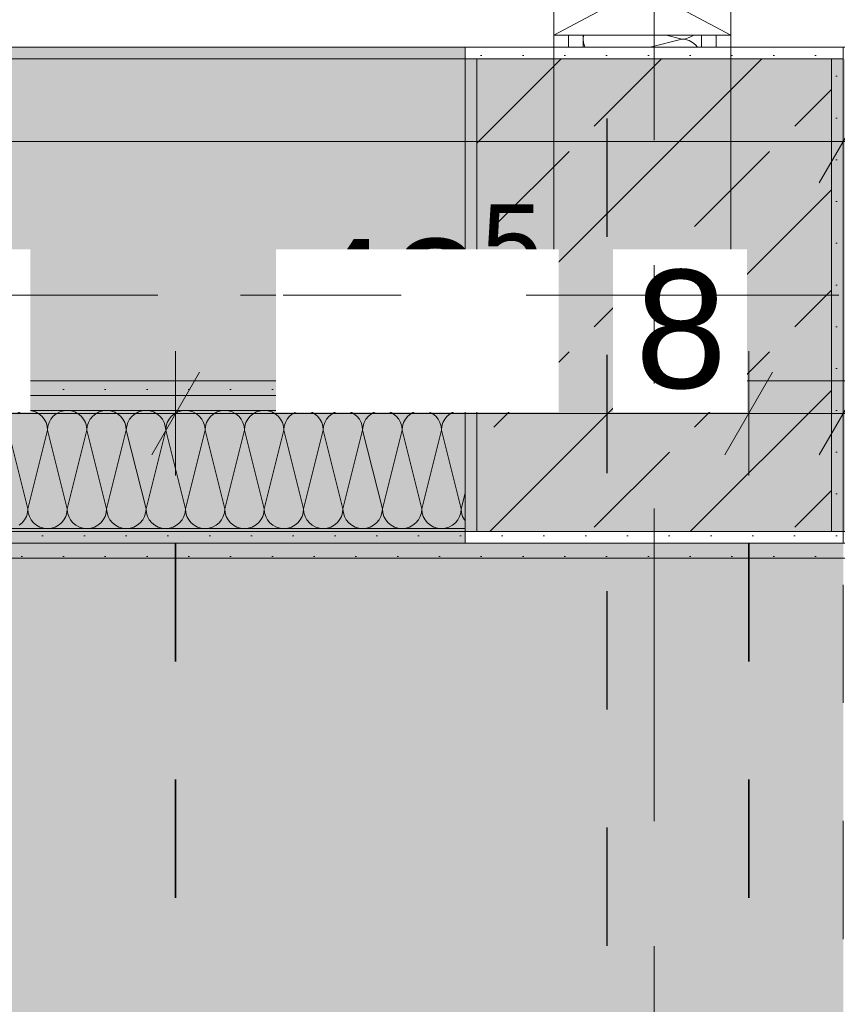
# Model space of a CAD drawing. Header units: metres. Extents: x -3.6 to 85.2, y -11 to 16.8.
# Tile 76 of 256: x 7.2 to 7.9, y 7.7 to 8.5. Entities that reach past the tile are written whole.
import ezdxf

# ---------------------------------------------------------------- set-up
doc = ezdxf.new("R2010")
doc.units = ezdxf.units.M
doc.header["$MEASUREMENT"] = 0
for name, pattern in [('Achse', [0.2, 0.1, -0.05, 0, -0.05]), ('Punktlinie eng', [0.0375, 0.0125, -0.025]), ('Punktlinie weit', [0.06, 0.01, -0.05]), ('Strichlinie doppelt', [0.546806, 0.264583, -0.105833, 0.070556, -0.105833]), ('Wipeout_Contour', [1, 0, -1])]:
    doc.linetypes.add(name, pattern=pattern)
for name, color, linetype in [('154 - Bemaßung_ Beschriftung.Ausbau - Deckenspiegel', 7, 'Continuous'), ('208 - Marker.Detail', 7, 'Continuous'), ('451 - Universal.Achsen Raster', 7, 'Continuous'), ('607 - Struktur.Stütze', 7, 'Continuous'), ('608 - Struktur.Träger', 7, 'Continuous'), ('Neubau_606 - Struktur.Wand Innen Ausbau', 7, 'Continuous'), ('Neubau_651 - Abdeckung.Decke abgehängt_ bekleidet', 7, 'Continuous'), ('Neubau_653 - Abdeckung.TB Verkofferung', 7, 'Continuous')]:
    doc.layers.add(name, color=color, linetype=linetype)
doc.styles.add('ERSTELLTER_STIL_2', font='txt')
doc.dimstyles.new('ERSTELLTER_STIL__1', dxfattribs={"dimtxt": 0.1, "dimasz": 0.0532, "dimexe": 0.18, "dimexo": 0.0625, "dimgap": 0, "dimtad": 1, "dimtih": 1, "dimtoh": 1, "dimzin": 0, "dimdsep": 46, "dimtxsty": 'ERSTELLTER_STIL_2', "dimblk": 'ARROWHEAD_2', "dimblk1": 'ARROWHEAD_2', "dimblk2": 'ARROWHEAD_2', "dimcen": 0.09, "dimse1": 1, "dimse2": 1, "dimclrd": 7, "dimclre": 7, "dimclrt": 7, "dimazin": 0, "dimtfac": 1, "dimtdec": 4, "dimtmove": 0, "dimatfit": 3, "dimfxl": 1, "dimtolj": 1, "dimtzin": 0, "dimarcsym": 0})
pattern_1 = [(45, (0, 0), (-0.08485281, 0.08485281), []), (45, (-0.04243, 0.04243), (-0.08485281, 0.08485281), [0.09, -0.03])]
pattern_2 = [(45, (0, 0), (-0.01767767, 0.01767767), [0, -0.025])]

# ---------------------------------------------------------------- blocks, each defined once
blk = doc.blocks.new('*X26')
at = {"layer": 'Neubau_606 - Struktur.Wand Innen Ausbau', "color": 7, "linetype": 'Continuous', "lineweight": 5}
for p, q in [((7.67031, 8.51992), (7.66999, 8.51667)), ((7.66999, 8.51667), (7.67031, 8.51342)), ((7.67033, 8.51998), (7.67031, 8.51992)), ((7.72658, 8.50998), (7.75332, 8.51667)), ((7.74006, 8.51998), (7.75332, 8.51667)), ((7.75332, 8.51667), (7.75657, 8.51699)), ((7.75657, 8.51635), (7.75332, 8.51667)), ((7.75657, 8.51699), (7.7597, 8.51794)), ((7.7597, 8.5154), (7.75657, 8.51635)), ((7.7597, 8.51794), (7.76258, 8.51948)), ((7.76258, 8.51948), (7.7632, 8.51998)), ((7.67031, 8.51342), (7.67126, 8.51029)), ((7.67126, 8.51029), (7.67142, 8.50998)), ((7.76258, 8.51386), (7.7597, 8.5154)), ((7.76511, 8.51179), (7.76258, 8.51386)), ((7.76659, 8.50998), (7.76511, 8.51179))]:
    blk.add_line(p, q, dxfattribs=at)
blk = doc.blocks.new('*X35')
at = {"layer": 'Neubau_606 - Struktur.Wand Innen Ausbau', "color": 7, "linetype": 'Continuous', "lineweight": 5}
for p, q in [((7.19362, 8.20121), (7.19074, 8.19967)), ((7.19675, 8.20216), (7.19362, 8.20121)), ((7.2, 8.20248), (7.19675, 8.20216)), ((7.20325, 8.20216), (7.2, 8.20248)), ((7.20638, 8.20121), (7.20325, 8.20216)), ((7.20926, 8.19967), (7.20638, 8.20121)), ((7.21179, 8.1976), (7.20926, 8.19967)), ((7.22407, 8.19967), (7.22155, 8.1976)), ((7.22696, 8.20121), (7.22407, 8.19967)), ((7.23008, 8.20216), (7.22696, 8.20121)), ((7.23333, 8.20248), (7.23008, 8.20216)), ((7.23658, 8.20216), (7.23333, 8.20248)), ((7.23971, 8.20121), (7.23658, 8.20216)), ((7.24259, 8.19967), (7.23971, 8.20121)), ((7.24512, 8.1976), (7.24259, 8.19967)), ((7.25741, 8.19967), (7.25488, 8.1976)), ((7.26029, 8.20121), (7.25741, 8.19967)), ((7.26342, 8.20216), (7.26029, 8.20121)), ((7.26667, 8.20248), (7.26342, 8.20216)), ((7.26992, 8.20216), (7.26667, 8.20248)), ((7.27304, 8.20121), (7.26992, 8.20216)), ((7.27593, 8.19967), (7.27304, 8.20121)), ((7.27845, 8.1976), (7.27593, 8.19967)), ((7.29074, 8.19967), (7.28821, 8.1976)), ((7.29362, 8.20121), (7.29074, 8.19967)), ((7.29675, 8.20216), (7.29362, 8.20121)), ((7.3, 8.20248), (7.29675, 8.20216)), ((7.30325, 8.20216), (7.3, 8.20248)), ((7.30638, 8.20121), (7.30325, 8.20216)), ((7.30926, 8.19967), (7.30638, 8.20121)), ((7.31179, 8.1976), (7.30926, 8.19967)), ((7.32407, 8.19967), (7.32155, 8.1976)), ((7.32696, 8.20121), (7.32407, 8.19967)), ((7.33008, 8.20216), (7.32696, 8.20121)), ((7.33333, 8.20248), (7.33008, 8.20216)), ((7.33658, 8.20216), (7.33333, 8.20248)), ((7.33971, 8.20121), (7.33658, 8.20216)), ((7.34259, 8.19967), (7.33971, 8.20121)), ((7.34512, 8.1976), (7.34259, 8.19967)), ((7.35741, 8.19967), (7.35488, 8.1976)), ((7.36029, 8.20121), (7.35741, 8.19967)), ((7.36342, 8.20216), (7.36029, 8.20121)), ((7.36667, 8.20248), (7.36342, 8.20216)), ((7.36992, 8.20216), (7.36667, 8.20248)), ((7.37304, 8.20121), (7.36992, 8.20216)), ((7.37593, 8.19967), (7.37304, 8.20121)), ((7.37845, 8.1976), (7.37593, 8.19967)), ((7.39074, 8.19967), (7.38821, 8.1976)), ((7.39362, 8.20121), (7.39074, 8.19967)), ((7.39675, 8.20216), (7.39362, 8.20121)), ((7.4, 8.20248), (7.39675, 8.20216)), ((7.40325, 8.20216), (7.4, 8.20248)), ((7.40638, 8.20121), (7.40325, 8.20216)), ((7.40926, 8.19967), (7.40638, 8.20121)), ((7.41179, 8.1976), (7.40926, 8.19967)), ((7.42407, 8.19967), (7.42155, 8.1976)), ((7.42696, 8.20121), (7.42407, 8.19967)), ((7.43008, 8.20216), (7.42696, 8.20121)), ((7.43333, 8.20248), (7.43008, 8.20216)), ((7.43658, 8.20216), (7.43333, 8.20248)), ((7.43971, 8.20121), (7.43658, 8.20216)), ((7.44259, 8.19967), (7.43971, 8.20121)), ((7.44512, 8.1976), (7.44259, 8.19967)), ((7.45741, 8.19967), (7.45488, 8.1976)), ((7.46029, 8.20121), (7.45741, 8.19967)), ((7.46342, 8.20216), (7.46029, 8.20121)), ((7.46667, 8.20248), (7.46342, 8.20216)), ((7.46992, 8.20216), (7.46667, 8.20248)), ((7.47304, 8.20121), (7.46992, 8.20216)), ((7.47593, 8.19967), (7.47304, 8.20121)), ((7.47845, 8.1976), (7.47593, 8.19967)), ((7.49074, 8.19967), (7.48821, 8.1976)), ((7.49362, 8.20121), (7.49074, 8.19967)), ((7.49675, 8.20216), (7.49362, 8.20121)), ((7.5, 8.20248), (7.49675, 8.20216)), ((7.50325, 8.20216), (7.5, 8.20248)), ((7.50638, 8.20121), (7.50325, 8.20216)), ((7.50926, 8.19967), (7.50638, 8.20121)), ((7.51179, 8.1976), (7.50926, 8.19967)), ((7.52407, 8.19967), (7.52155, 8.1976)), ((7.52696, 8.20121), (7.52407, 8.19967)), ((7.53008, 8.20216), (7.52696, 8.20121)), ((7.53333, 8.20248), (7.53008, 8.20216)), ((7.53658, 8.20216), (7.53333, 8.20248)), ((7.53971, 8.20121), (7.53658, 8.20216)), ((7.54259, 8.19967), (7.53971, 8.20121)), ((7.54512, 8.1976), (7.54259, 8.19967)), ((7.55741, 8.19967), (7.55488, 8.1976)), ((7.56029, 8.20121), (7.55741, 8.19967)), ((7.56342, 8.20216), (7.56029, 8.20121)), ((7.56667, 8.20248), (7.56342, 8.20216)), ((7.56992, 8.20216), (7.56667, 8.20248)), ((7.56999, 8.20214), (7.56992, 8.20216)), ((7.21386, 8.19508), (7.21179, 8.1976)), ((7.2154, 8.19219), (7.21386, 8.19508)), ((7.21635, 8.18907), (7.2154, 8.19219)), ((7.21794, 8.19219), (7.21699, 8.18907)), ((7.21948, 8.19508), (7.21794, 8.19219)), ((7.22155, 8.1976), (7.21948, 8.19508)), ((7.24719, 8.19508), (7.24512, 8.1976)), ((7.24873, 8.19219), (7.24719, 8.19508)), ((7.24968, 8.18907), (7.24873, 8.19219)), ((7.25127, 8.19219), (7.25032, 8.18907)), ((7.25281, 8.19508), (7.25127, 8.19219)), ((7.25488, 8.1976), (7.25281, 8.19508)), ((7.28052, 8.19508), (7.27845, 8.1976)), ((7.28206, 8.19219), (7.28052, 8.19508)), ((7.28301, 8.18907), (7.28206, 8.19219)), ((7.2846, 8.19219), (7.28365, 8.18907)), ((7.28614, 8.19508), (7.2846, 8.19219)), ((7.28821, 8.1976), (7.28614, 8.19508)), ((7.31386, 8.19508), (7.31179, 8.1976)), ((7.3154, 8.19219), (7.31386, 8.19508)), ((7.31635, 8.18907), (7.3154, 8.19219)), ((7.31794, 8.19219), (7.31699, 8.18907)), ((7.31948, 8.19508), (7.31794, 8.19219)), ((7.32155, 8.1976), (7.31948, 8.19508)), ((7.34719, 8.19508), (7.34512, 8.1976)), ((7.34873, 8.19219), (7.34719, 8.19508)), ((7.34968, 8.18907), (7.34873, 8.19219)), ((7.35127, 8.19219), (7.35032, 8.18907)), ((7.35281, 8.19508), (7.35127, 8.19219)), ((7.35488, 8.1976), (7.35281, 8.19508)), ((7.38052, 8.19508), (7.37845, 8.1976)), ((7.38206, 8.19219), (7.38052, 8.19508)), ((7.38301, 8.18907), (7.38206, 8.19219)), ((7.3846, 8.19219), (7.38365, 8.18907)), ((7.38614, 8.19508), (7.3846, 8.19219)), ((7.38821, 8.1976), (7.38614, 8.19508)), ((7.41386, 8.19508), (7.41179, 8.1976)), ((7.4154, 8.19219), (7.41386, 8.19508)), ((7.41635, 8.18907), (7.4154, 8.19219)), ((7.41794, 8.19219), (7.41699, 8.18907)), ((7.41948, 8.19508), (7.41794, 8.19219)), ((7.42155, 8.1976), (7.41948, 8.19508)), ((7.44719, 8.19508), (7.44512, 8.1976)), ((7.44873, 8.19219), (7.44719, 8.19508)), ((7.44968, 8.18907), (7.44873, 8.19219)), ((7.45127, 8.19219), (7.45032, 8.18907)), ((7.45281, 8.19508), (7.45127, 8.19219)), ((7.45488, 8.1976), (7.45281, 8.19508)), ((7.48052, 8.19508), (7.47845, 8.1976)), ((7.48206, 8.19219), (7.48052, 8.19508)), ((7.48301, 8.18907), (7.48206, 8.19219)), ((7.4846, 8.19219), (7.48365, 8.18907)), ((7.48614, 8.19508), (7.4846, 8.19219)), ((7.48821, 8.1976), (7.48614, 8.19508)), ((7.51386, 8.19508), (7.51179, 8.1976)), ((7.5154, 8.19219), (7.51386, 8.19508)), ((7.51635, 8.18907), (7.5154, 8.19219)), ((7.51794, 8.19219), (7.51699, 8.18907)), ((7.51948, 8.19508), (7.51794, 8.19219)), ((7.52155, 8.1976), (7.51948, 8.19508)), ((7.54719, 8.19508), (7.54512, 8.1976)), ((7.54873, 8.19219), (7.54719, 8.19508)), ((7.54968, 8.18907), (7.54873, 8.19219)), ((7.55127, 8.19219), (7.55032, 8.18907)), ((7.55281, 8.19508), (7.55127, 8.19219)), ((7.55488, 8.1976), (7.55281, 8.19508)), ((7.2, 8.11915), (7.18333, 8.18582)), ((7.2, 8.11915), (7.21667, 8.18582)), ((7.21667, 8.18582), (7.21635, 8.18907)), ((7.21699, 8.18907), (7.21667, 8.18582)), ((7.23333, 8.11915), (7.21667, 8.18582)), ((7.23333, 8.11915), (7.25, 8.18582)), ((7.25, 8.18582), (7.24968, 8.18907)), ((7.25032, 8.18907), (7.25, 8.18582)), ((7.26667, 8.11915), (7.25, 8.18582)), ((7.26667, 8.11915), (7.28333, 8.18582)), ((7.28333, 8.18582), (7.28301, 8.18907)), ((7.28365, 8.18907), (7.28333, 8.18582)), ((7.3, 8.11915), (7.28333, 8.18582)), ((7.3, 8.11915), (7.31667, 8.18582)), ((7.31667, 8.18582), (7.31635, 8.18907)), ((7.31699, 8.18907), (7.31667, 8.18582)), ((7.33333, 8.11915), (7.31667, 8.18582)), ((7.33333, 8.11915), (7.35, 8.18582)), ((7.35, 8.18582), (7.34968, 8.18907)), ((7.35032, 8.18907), (7.35, 8.18582)), ((7.36667, 8.11915), (7.35, 8.18582)), ((7.36667, 8.11915), (7.38333, 8.18582)), ((7.38333, 8.18582), (7.38301, 8.18907)), ((7.38365, 8.18907), (7.38333, 8.18582)), ((7.4, 8.11915), (7.38333, 8.18582)), ((7.4, 8.11915), (7.41667, 8.18582)), ((7.41667, 8.18582), (7.41635, 8.18907)), ((7.41699, 8.18907), (7.41667, 8.18582)), ((7.43333, 8.11915), (7.41667, 8.18582)), ((7.43333, 8.11915), (7.45, 8.18582)), ((7.45, 8.18582), (7.44968, 8.18907)), ((7.45032, 8.18907), (7.45, 8.18582)), ((7.46667, 8.11915), (7.45, 8.18582)), ((7.46667, 8.11915), (7.48333, 8.18582)), ((7.48333, 8.18582), (7.48301, 8.18907)), ((7.48365, 8.18907), (7.48333, 8.18582)), ((7.5, 8.11915), (7.48333, 8.18582)), ((7.5, 8.11915), (7.51667, 8.18582)), ((7.51667, 8.18582), (7.51635, 8.18907)), ((7.51699, 8.18907), (7.51667, 8.18582)), ((7.53333, 8.11915), (7.51667, 8.18582)), ((7.53333, 8.11915), (7.55, 8.18582)), ((7.55, 8.18582), (7.54968, 8.18907)), ((7.55032, 8.18907), (7.55, 8.18582)), ((7.56667, 8.11915), (7.55, 8.18582)), ((7.56667, 8.11915), (7.56999, 8.13244)), ((7.19968, 8.1159), (7.2, 8.11915)), ((7.2, 8.11915), (7.20032, 8.1159)), ((7.23301, 8.1159), (7.23333, 8.11915)), ((7.23333, 8.11915), (7.23365, 8.1159)), ((7.26635, 8.1159), (7.26667, 8.11915)), ((7.26667, 8.11915), (7.26699, 8.1159)), ((7.29968, 8.1159), (7.3, 8.11915)), ((7.3, 8.11915), (7.30032, 8.1159)), ((7.33301, 8.1159), (7.33333, 8.11915)), ((7.33333, 8.11915), (7.33365, 8.1159)), ((7.36635, 8.1159), (7.36667, 8.11915)), ((7.36667, 8.11915), (7.36699, 8.1159)), ((7.39968, 8.1159), (7.4, 8.11915)), ((7.4, 8.11915), (7.40032, 8.1159)), ((7.43301, 8.1159), (7.43333, 8.11915)), ((7.43333, 8.11915), (7.43365, 8.1159)), ((7.46635, 8.1159), (7.46667, 8.11915)), ((7.46667, 8.11915), (7.46699, 8.1159)), ((7.49968, 8.1159), (7.5, 8.11915)), ((7.5, 8.11915), (7.50032, 8.1159)), ((7.53301, 8.1159), (7.53333, 8.11915)), ((7.53333, 8.11915), (7.53365, 8.1159)), ((7.56635, 8.1159), (7.56667, 8.11915)), ((7.56667, 8.11915), (7.56699, 8.1159)), ((7.19512, 8.10736), (7.19719, 8.10989)), ((7.19719, 8.10989), (7.19873, 8.11277)), ((7.19873, 8.11277), (7.19968, 8.1159)), ((7.20032, 8.1159), (7.20127, 8.11277)), ((7.20127, 8.11277), (7.20281, 8.10989)), ((7.20281, 8.10989), (7.20488, 8.10736)), ((7.22845, 8.10736), (7.23052, 8.10989)), ((7.23052, 8.10989), (7.23206, 8.11277)), ((7.23206, 8.11277), (7.23301, 8.1159)), ((7.23365, 8.1159), (7.2346, 8.11277)), ((7.2346, 8.11277), (7.23614, 8.10989)), ((7.23614, 8.10989), (7.23821, 8.10736)), ((7.26179, 8.10736), (7.26386, 8.10989)), ((7.26386, 8.10989), (7.2654, 8.11277)), ((7.2654, 8.11277), (7.26635, 8.1159)), ((7.26699, 8.1159), (7.26794, 8.11277)), ((7.26794, 8.11277), (7.26948, 8.10989)), ((7.26948, 8.10989), (7.27155, 8.10736)), ((7.29512, 8.10736), (7.29719, 8.10989)), ((7.29719, 8.10989), (7.29873, 8.11277)), ((7.29873, 8.11277), (7.29968, 8.1159)), ((7.30032, 8.1159), (7.30127, 8.11277)), ((7.30127, 8.11277), (7.30281, 8.10989)), ((7.30281, 8.10989), (7.30488, 8.10736)), ((7.32845, 8.10736), (7.33052, 8.10989)), ((7.33052, 8.10989), (7.33206, 8.11277)), ((7.33206, 8.11277), (7.33301, 8.1159)), ((7.33365, 8.1159), (7.3346, 8.11277)), ((7.3346, 8.11277), (7.33614, 8.10989)), ((7.33614, 8.10989), (7.33821, 8.10736)), ((7.36179, 8.10736), (7.36386, 8.10989)), ((7.36386, 8.10989), (7.3654, 8.11277)), ((7.3654, 8.11277), (7.36635, 8.1159)), ((7.36699, 8.1159), (7.36794, 8.11277)), ((7.36794, 8.11277), (7.36948, 8.10989)), ((7.36948, 8.10989), (7.37155, 8.10736)), ((7.39512, 8.10736), (7.39719, 8.10989)), ((7.39719, 8.10989), (7.39873, 8.11277)), ((7.39873, 8.11277), (7.39968, 8.1159)), ((7.40032, 8.1159), (7.40127, 8.11277)), ((7.40127, 8.11277), (7.40281, 8.10989)), ((7.40281, 8.10989), (7.40488, 8.10736)), ((7.42845, 8.10736), (7.43052, 8.10989)), ((7.43052, 8.10989), (7.43206, 8.11277)), ((7.43206, 8.11277), (7.43301, 8.1159)), ((7.43365, 8.1159), (7.4346, 8.11277)), ((7.4346, 8.11277), (7.43614, 8.10989)), ((7.43614, 8.10989), (7.43821, 8.10736)), ((7.46179, 8.10736), (7.46386, 8.10989)), ((7.46386, 8.10989), (7.4654, 8.11277)), ((7.4654, 8.11277), (7.46635, 8.1159)), ((7.46699, 8.1159), (7.46794, 8.11277)), ((7.46794, 8.11277), (7.46948, 8.10989)), ((7.46948, 8.10989), (7.47155, 8.10736)), ((7.49512, 8.10736), (7.49719, 8.10989)), ((7.49719, 8.10989), (7.49873, 8.11277)), ((7.49873, 8.11277), (7.49968, 8.1159)), ((7.50032, 8.1159), (7.50127, 8.11277)), ((7.50127, 8.11277), (7.50281, 8.10989)), ((7.50281, 8.10989), (7.50488, 8.10736)), ((7.52845, 8.10736), (7.53052, 8.10989)), ((7.53052, 8.10989), (7.53206, 8.11277)), ((7.53206, 8.11277), (7.53301, 8.1159)), ((7.53365, 8.1159), (7.5346, 8.11277)), ((7.5346, 8.11277), (7.53614, 8.10989)), ((7.53614, 8.10989), (7.53821, 8.10736)), ((7.56179, 8.10736), (7.56386, 8.10989)), ((7.56386, 8.10989), (7.5654, 8.11277)), ((7.5654, 8.11277), (7.56635, 8.1159)), ((7.56699, 8.1159), (7.56794, 8.11277)), ((7.56794, 8.11277), (7.56948, 8.10989)), ((7.56948, 8.10989), (7.56999, 8.10926)), ((7.19259, 8.10529), (7.19512, 8.10736)), ((7.20488, 8.10736), (7.20741, 8.10529)), ((7.20741, 8.10529), (7.21029, 8.10375)), ((7.21029, 8.10375), (7.21342, 8.1028)), ((7.21342, 8.1028), (7.21667, 8.10248)), ((7.21667, 8.10248), (7.21992, 8.1028)), ((7.21992, 8.1028), (7.22304, 8.10375)), ((7.22304, 8.10375), (7.22593, 8.10529)), ((7.22593, 8.10529), (7.22845, 8.10736)), ((7.23821, 8.10736), (7.24074, 8.10529)), ((7.24074, 8.10529), (7.24362, 8.10375)), ((7.24362, 8.10375), (7.24675, 8.1028)), ((7.24675, 8.1028), (7.25, 8.10248)), ((7.25, 8.10248), (7.25325, 8.1028)), ((7.25325, 8.1028), (7.25638, 8.10375)), ((7.25638, 8.10375), (7.25926, 8.10529)), ((7.25926, 8.10529), (7.26179, 8.10736)), ((7.27155, 8.10736), (7.27407, 8.10529)), ((7.27407, 8.10529), (7.27696, 8.10375)), ((7.27696, 8.10375), (7.28008, 8.1028)), ((7.28008, 8.1028), (7.28333, 8.10248)), ((7.28333, 8.10248), (7.28658, 8.1028)), ((7.28658, 8.1028), (7.28971, 8.10375)), ((7.28971, 8.10375), (7.29259, 8.10529)), ((7.29259, 8.10529), (7.29512, 8.10736)), ((7.30488, 8.10736), (7.30741, 8.10529)), ((7.30741, 8.10529), (7.31029, 8.10375)), ((7.31029, 8.10375), (7.31342, 8.1028)), ((7.31342, 8.1028), (7.31667, 8.10248)), ((7.31667, 8.10248), (7.31992, 8.1028)), ((7.31992, 8.1028), (7.32304, 8.10375)), ((7.32304, 8.10375), (7.32593, 8.10529)), ((7.32593, 8.10529), (7.32845, 8.10736)), ((7.33821, 8.10736), (7.34074, 8.10529)), ((7.34074, 8.10529), (7.34362, 8.10375)), ((7.34362, 8.10375), (7.34675, 8.1028)), ((7.34675, 8.1028), (7.35, 8.10248)), ((7.35, 8.10248), (7.35325, 8.1028)), ((7.35325, 8.1028), (7.35638, 8.10375)), ((7.35638, 8.10375), (7.35926, 8.10529)), ((7.35926, 8.10529), (7.36179, 8.10736)), ((7.37155, 8.10736), (7.37407, 8.10529)), ((7.37407, 8.10529), (7.37696, 8.10375)), ((7.37696, 8.10375), (7.38008, 8.1028)), ((7.38008, 8.1028), (7.38333, 8.10248)), ((7.38333, 8.10248), (7.38658, 8.1028)), ((7.38658, 8.1028), (7.38971, 8.10375)), ((7.38971, 8.10375), (7.39259, 8.10529)), ((7.39259, 8.10529), (7.39512, 8.10736)), ((7.40488, 8.10736), (7.40741, 8.10529)), ((7.40741, 8.10529), (7.41029, 8.10375)), ((7.41029, 8.10375), (7.41342, 8.1028)), ((7.41342, 8.1028), (7.41667, 8.10248)), ((7.41667, 8.10248), (7.41992, 8.1028)), ((7.41992, 8.1028), (7.42304, 8.10375)), ((7.42304, 8.10375), (7.42593, 8.10529)), ((7.42593, 8.10529), (7.42845, 8.10736)), ((7.43821, 8.10736), (7.44074, 8.10529)), ((7.44074, 8.10529), (7.44362, 8.10375)), ((7.44362, 8.10375), (7.44675, 8.1028)), ((7.44675, 8.1028), (7.45, 8.10248)), ((7.45, 8.10248), (7.45325, 8.1028)), ((7.45325, 8.1028), (7.45638, 8.10375)), ((7.45638, 8.10375), (7.45926, 8.10529)), ((7.45926, 8.10529), (7.46179, 8.10736)), ((7.47155, 8.10736), (7.47407, 8.10529)), ((7.47407, 8.10529), (7.47696, 8.10375)), ((7.47696, 8.10375), (7.48008, 8.1028)), ((7.48008, 8.1028), (7.48333, 8.10248)), ((7.48333, 8.10248), (7.48658, 8.1028)), ((7.48658, 8.1028), (7.48971, 8.10375)), ((7.48971, 8.10375), (7.49259, 8.10529)), ((7.49259, 8.10529), (7.49512, 8.10736)), ((7.50488, 8.10736), (7.50741, 8.10529)), ((7.50741, 8.10529), (7.51029, 8.10375)), ((7.51029, 8.10375), (7.51342, 8.1028)), ((7.51342, 8.1028), (7.51667, 8.10248)), ((7.51667, 8.10248), (7.51992, 8.1028)), ((7.51992, 8.1028), (7.52304, 8.10375)), ((7.52304, 8.10375), (7.52593, 8.10529)), ((7.52593, 8.10529), (7.52845, 8.10736)), ((7.53821, 8.10736), (7.54074, 8.10529)), ((7.54074, 8.10529), (7.54362, 8.10375)), ((7.54362, 8.10375), (7.54675, 8.1028)), ((7.54675, 8.1028), (7.55, 8.10248)), ((7.55, 8.10248), (7.55325, 8.1028)), ((7.55325, 8.1028), (7.55638, 8.10375)), ((7.55638, 8.10375), (7.55926, 8.10529)), ((7.55926, 8.10529), (7.56179, 8.10736))]:
    blk.add_line(p, q, dxfattribs=at)
blk = doc.blocks.new('*D246')
at = {"layer": '154 - Bemaßung_ Beschriftung.Ausbau - Deckenspiegel', "color": 7, "linetype": 'Continuous', "lineweight": 5}
for p, q in [((6.84, 8.14748), (6.84, 8.25248)), ((7.325, 8.14748), (7.325, 8.25248)), ((6.86021, 8.23498), (6.81979, 8.16498)), ((7.34521, 8.23498), (7.30479, 8.16498)), ((6.84, 8.19998), (7.325, 8.19998))]:
    blk.add_line(p, q, dxfattribs=at)
at = {"layer": '154 - Bemaßung_ Beschriftung.Ausbau - Deckenspiegel', "color": 7, "lineweight": 5, "insert": (6.98157, 8.21834), "char_height": 0.1, "attachment_point": 7, "style": 'ERSTELLTER_STIL_2'}
blk.add_mtext('\\A1;{\\pql;\\fArial|b0|i0|c0|p38;48\\fArial|b0|i0|c0|p38;\\A1{\\H.66x;\\S5^  ;}}', dxfattribs=at)
at = {"color": 254, "linetype": 'Wipeout_Contour', "lineweight": 0, "ltscale": 43.583771}
blk.add_wipeout([(6.96282, 8.20123), (7.20218, 8.20123), (7.20218, 8.33873), (6.96282, 8.33873)], dxfattribs=at).dxf.layer = '154 - Bemaßung_ Beschriftung.Ausbau - Deckenspiegel'
blk = doc.blocks.new('ARROWHEAD_2')
at = {"color": 0, "linetype": 'Continuous', "lineweight": 0}
for p, q in [((-0.378, -0.655), (0.378, 0.655)), ((0, 0), (-1, 0))]:
    blk.add_line(p, q, dxfattribs=at)
blk = doc.blocks.new('*D247')
at = {"layer": '154 - Bemaßung_ Beschriftung.Ausbau - Deckenspiegel', "color": 7, "linetype": 'Continuous', "lineweight": 5}
for p, q in [((7.325, 8.14748), (7.325, 8.25248)), ((7.81, 8.14748), (7.81, 8.25248)), ((7.34521, 8.23498), (7.30479, 8.16498)), ((7.83021, 8.23498), (7.78979, 8.16498)), ((7.325, 8.19998), (7.81, 8.19998))]:
    blk.add_line(p, q, dxfattribs=at)
at = {"layer": '154 - Bemaßung_ Beschriftung.Ausbau - Deckenspiegel', "color": 7, "lineweight": 5, "insert": (7.42863, 8.21834), "char_height": 0.1, "attachment_point": 7, "style": 'ERSTELLTER_STIL_2'}
blk.add_mtext('\\A1;{\\pql;\\fArial|b0|i0|c0|p38;48\\fArial|b0|i0|c0|p38;\\A1{\\H.66x;\\S5^  ;}}', dxfattribs=at)
at = {"color": 254, "linetype": 'Wipeout_Contour', "lineweight": 0, "ltscale": 44.766591}
blk.add_wipeout([(7.40988, 8.20123), (7.64924, 8.20123), (7.64924, 8.33873), (7.40988, 8.33873)], dxfattribs=at).dxf.layer = '154 - Bemaßung_ Beschriftung.Ausbau - Deckenspiegel'
at = {"color": 254, "linetype": 'Wipeout_Contour', "lineweight": 0, "ltscale": 45.373947}
blk.add_wipeout([(7.69513, 8.20123), (7.80852, 8.20123), (7.80852, 8.33873), (7.69513, 8.33873)], dxfattribs=at).dxf.layer = '154 - Bemaßung_ Beschriftung.Ausbau - Deckenspiegel'
at = {"layer": '154 - Bemaßung_ Beschriftung.Ausbau - Deckenspiegel', "color": 7, "lineweight": 5, "insert": (7.71388, 8.21998), "char_height": 0.1, "attachment_point": 7, "style": 'ERSTELLTER_STIL_2'}
blk.add_mtext('\\A1;{\\pql;\\fArial|b0|i0|c0|p38;8}', dxfattribs=at)
blk = doc.blocks.new('*D248')
at = {"layer": '154 - Bemaßung_ Beschriftung.Ausbau - Deckenspiegel', "color": 7, "linetype": 'Continuous', "lineweight": 5}
for p, q in [((7.81, 8.14748), (7.81, 8.25248)), ((7.88999, 8.14748), (7.88999, 8.25248)), ((7.83021, 8.23498), (7.78979, 8.16498)), ((7.9102, 8.23498), (7.86978, 8.16498)), ((7.81, 8.19998), (7.88999, 8.19998))]:
    blk.add_line(p, q, dxfattribs=at)
blk = doc.blocks.new('*D249')
at = {"layer": '154 - Bemaßung_ Beschriftung.Ausbau - Deckenspiegel', "color": 7, "linetype": 'Continuous', "lineweight": 5}
for p, q in [((7.88999, 8.14748), (7.88999, 8.25248)), ((8.68999, 8.14748), (8.68999, 8.25248)), ((7.9102, 8.23498), (7.86978, 8.16498)), ((8.7102, 8.23498), (8.66978, 8.16498)), ((7.88999, 8.19998), (8.68999, 8.19998))]:
    blk.add_line(p, q, dxfattribs=at)
at = {"layer": '154 - Bemaßung_ Beschriftung.Ausbau - Deckenspiegel', "color": 7, "lineweight": 5, "insert": (8.64739, 8.26857), "char_height": 0.1, "attachment_point": 7, "style": 'ERSTELLTER_STIL_2'}
blk.add_mtext('\\A1;{\\pql;\\fArial|b0|i0|c0|p38;10\\fArial|b0|i0|c0|p38;\\A1{\\H.66x;\\S5^  ;}}', dxfattribs=at)
at = {"color": 254, "linetype": 'Wipeout_Contour', "lineweight": 0, "ltscale": 48.319299}
blk.add_wipeout([(8.62597, 8.24879), (8.87068, 8.24879), (8.87068, 8.39165), (8.62597, 8.39165)], dxfattribs=at).dxf.layer = '154 - Bemaßung_ Beschriftung.Ausbau - Deckenspiegel'
at = {"color": 254, "linetype": 'Wipeout_Contour', "lineweight": 0, "ltscale": 46.868602}
blk.add_wipeout([(8.19535, 8.20123), (8.38462, 8.20123), (8.38462, 8.33873), (8.19535, 8.33873)], dxfattribs=at).dxf.layer = '154 - Bemaßung_ Beschriftung.Ausbau - Deckenspiegel'
at = {"layer": '154 - Bemaßung_ Beschriftung.Ausbau - Deckenspiegel', "color": 7, "lineweight": 5, "insert": (8.2141, 8.21998), "char_height": 0.1, "attachment_point": 7, "style": 'ERSTELLTER_STIL_2'}
blk.add_mtext('\\A1;{\\pql;\\fArial|b0|i0|c0|p38;80}', dxfattribs=at)
blk = doc.blocks.new('*D433')
at = {"layer": '154 - Bemaßung_ Beschriftung.Ausbau - Deckenspiegel', "color": 7, "linetype": 'Continuous', "lineweight": 5}
for p, q in [((0.235, 8.37748), (0.235, 8.48248)), ((7.88999, 8.37748), (7.88999, 8.48248)), ((0.25521, 8.46498), (0.21479, 8.39498)), ((7.86978, 8.39498), (7.9102, 8.46498)), ((0.20077, 8.42998), (0.235, 8.42998)), ((0.235, 8.42998), (7.88999, 8.42998)), ((7.88999, 8.42998), (7.92422, 8.42998))]:
    blk.add_line(p, q, dxfattribs=at)
at = {"color": 254, "linetype": 'Wipeout_Contour', "lineweight": 0, "ltscale": 37.722123}
blk.add_wipeout([(3.88567, 8.43123), (4.23932, 8.43123), (4.23932, 8.56873), (3.88567, 8.56873)], dxfattribs=at).dxf.layer = '154 - Bemaßung_ Beschriftung.Ausbau - Deckenspiegel'
at = {"layer": '154 - Bemaßung_ Beschriftung.Ausbau - Deckenspiegel', "color": 7, "lineweight": 5, "insert": (3.90442, 8.43058), "char_height": 0.1, "attachment_point": 7, "style": 'ERSTELLTER_STIL_2'}
blk.add_mtext('\\A1;{\\pql;\\fArial|b0|i0|c0|p38;7,65\\fArial|b0|i0|c0|p38;\\A1{\\H.66x;\\S5^  ;}}', dxfattribs=at)

msp = doc.modelspace()

# ---------------------------------------------------------------- hatches: boundary and pattern name
at = {"layer": '607 - Struktur.Stütze', "linetype": 'Continuous', "lineweight": 0, "true_color": 0x000000}
h = msp.add_hatch(dxfattribs=at)
h.set_pattern_fill('Gips_0001', color=18, style=0, pattern_type=2)
h.set_pattern_definition(pattern_2)
h.paths.add_polyline_path([(7.56999, 8.50998), (7.56999, 8.08998), (7.88999, 8.08998), (7.88999, 8.50998)])
h.paths.add_polyline_path([(7.57999, 8.09998), (7.57999, 8.49998), (7.87999, 8.49998), (7.87999, 8.09998)], flags=0)
h = msp.add_hatch(dxfattribs=at)
h.set_pattern_fill('Beton__Stahlbeton_0001', color=18, style=0, pattern_type=2)
h.set_pattern_definition(pattern_1)
h.paths.add_polyline_path([(7.57999, 8.09998), (7.87999, 8.09998), (7.87999, 8.49998), (7.57999, 8.49998)])
at = {"layer": '608 - Struktur.Träger', "linetype": 'Continuous', "lineweight": 0, "true_color": 0x000000}
h = msp.add_hatch(dxfattribs=at)
h.set_pattern_fill('Gips_0001', color=18, style=0, pattern_type=2)
h.set_pattern_definition(pattern_2)
h.paths.add_polyline_path([(0.68999, 8.50998), (0.68999, 8.49998), (7.56999, 8.49998), (7.56999, 8.50998)])
h = msp.add_hatch(dxfattribs=at)
h.set_pattern_fill('Beton__Stahlbeton_0001', color=18, style=0, pattern_type=2)
h.set_pattern_definition(pattern_1)
h.paths.add_polyline_path([(0.68999, 8.49998), (0.37999, 8.49998), (0.37999, 8.09998), (0.68999, 8.09998), (7.56999, 8.09998), (7.88999, 8.09998), (11.16999, 8.09998), (11.48999, 8.09998), (14.76999, 8.09998), (15.08999, 8.09998), (18.36999, 8.09998), (18.68999, 8.09998), (25.56999, 8.09998), (25.88999, 8.09998), (29.25, 8.09998), (29.39, 8.09998), (32.76999, 8.09998), (33.08999, 8.09998), (36.46999, 8.09998), (36.58999, 8.09998), (39.96999, 8.09998), (40.28999, 8.09998), (47.16999, 8.09998), (47.48999, 8.09998), (50.76999, 8.09998), (51.08999, 8.09998), (54.36999, 8.09998), (54.68999, 8.09998), (61.56999, 8.09998), (61.87999, 8.09998), (61.87999, 8.49998), (61.56999, 8.49998), (58.195, 8.49998), (58.05, 8.49998), (54.68999, 8.49998), (54.36999, 8.49998), (51.08999, 8.49998), (50.76999, 8.49998), (47.48999, 8.49998), (47.16999, 8.49998), (40.28999, 8.49998), (39.96999, 8.49998), (36.58999, 8.49998), (36.46999, 8.49998), (33.08999, 8.49998), (32.76999, 8.49998), (29.39, 8.49998), (29.25, 8.49998), (25.88999, 8.49998), (25.56999, 8.49998), (22.19996, 8.49998), (22.04996, 8.49998), (18.68999, 8.49998), (18.36999, 8.49998), (15.08999, 8.49998), (14.76999, 8.49998), (11.48999, 8.49998), (11.16999, 8.49998), (7.88999, 8.49998), (7.56999, 8.49998)])
h = msp.add_hatch(dxfattribs=at)
h.set_pattern_fill('Gips_0001', color=18, style=0, pattern_type=2)
h.set_pattern_definition(pattern_2)
h.paths.add_polyline_path([(0.68999, 8.09998), (0.68999, 8.08998), (7.56999, 8.08998), (7.56999, 8.09998)])
at = {"layer": 'Neubau_606 - Struktur.Wand Innen Ausbau', "linetype": 'Continuous', "lineweight": 0, "true_color": 0x000000}
h = msp.add_hatch(dxfattribs=at)
h.set_pattern_fill('Gips_0001', color=18, style=0, pattern_type=2)
h.set_pattern_definition(pattern_2)
h.paths.add_polyline_path([(7.64499, 8.50998), (7.65749, 8.50998), (7.65749, 8.51998), (7.64499, 8.51998)])
h = msp.add_hatch(dxfattribs=at)
h.set_pattern_fill('Gips_0001', color=18, style=0, pattern_type=2)
h.set_pattern_definition(pattern_2)
h.paths.add_polyline_path([(7.65749, 8.50998), (7.66999, 8.50998), (7.66999, 8.51998), (7.65749, 8.51998)])
h = msp.add_hatch(dxfattribs=at)
h.set_pattern_fill('Gips_0001', color=18, style=0, pattern_type=2)
h.set_pattern_definition(pattern_2)
h.paths.add_polyline_path([(7.78249, 8.51998), (7.76999, 8.51998), (7.76999, 8.50998), (7.78249, 8.50998)])
h = msp.add_hatch(dxfattribs=at)
h.set_pattern_fill('Gips_0001', color=18, style=0, pattern_type=2)
h.set_pattern_definition(pattern_2)
h.paths.add_polyline_path([(7.79499, 8.51998), (7.78249, 8.51998), (7.78249, 8.50998), (7.79499, 8.50998)])
h = msp.add_hatch(dxfattribs=at)
h.set_pattern_fill('Gips_0001', color=18, style=0, pattern_type=2)
h.set_pattern_definition(pattern_2)
h.paths.add_polyline_path([(6.41999, 8.21498), (7.56999, 8.21498), (7.56999, 8.22748), (6.41999, 8.22748)])
h = msp.add_hatch(dxfattribs=at)
h.set_pattern_fill('Gips_0001', color=18, style=0, pattern_type=2)
h.set_pattern_definition(pattern_2)
h.paths.add_polyline_path([(6.41999, 8.20248), (7.56999, 8.20248), (7.56999, 8.21498), (6.41999, 8.21498)])
h = msp.add_hatch(dxfattribs=at)
h.set_pattern_fill('Gips_0001', color=18, style=0, pattern_type=2)
h.set_pattern_definition(pattern_2)
h.paths.add_polyline_path([(6.41999, 8.10248), (6.41999, 8.08998), (7.56999, 8.08998), (7.56999, 8.10248)])
h = msp.add_hatch(dxfattribs=at)
h.set_pattern_fill('Gips_0001', color=18, style=0, pattern_type=2)
h.set_pattern_definition(pattern_2)
h.paths.add_polyline_path([(6.41999, 8.07748), (8.08999, 8.07748), (8.08999, 8.08998), (6.41999, 8.08998)])
at = {"layer": 'Neubau_651 - Abdeckung.Decke abgehängt_ bekleidet', "linetype": 'Continuous', "lineweight": 13, "true_color": 0xffbfbf}
h = msp.add_hatch(dxfattribs=at)
h.set_pattern_fill('sechseckig_0001', color=254, style=0, pattern_type=2)
h.set_pattern_definition([(90, (0, 0), (-0.1299038, 0), [0.075, -0.15]), (90, (-0.06495, 0.1125), (-0.1299038, 0), [0.075, -0.15]), (150, (5e-18, 0.075), (0.0649519, 0.1125), [0.075, -0.15]), (150, (-0.1299, 0.075), (0.0649519, 0.1125), [0.075, -0.15]), (210, (0, 0), (-0.0649519, 0.1125), [0.075, -0.15]), (210, (-0.1299, 8e-18), (-0.0649519, 0.1125), [0.075, -0.15])])
h.paths.add_polyline_path([(0.235, 6.00998), (7.88999, 6.00998), (7.88999, 8.08998), (0.235, 8.08998)])
h.paths.add_polyline_path([(3.23, 7.38998), (3.93, 7.38998), (3.93, 6.70998), (3.23, 6.70998)], flags=0)

# ---------------------------------------------------------------- linework, layer by layer
at = {"layer": '607 - Struktur.Stütze', "color": 7, "linetype": 'Continuous', "lineweight": 5, "flags": 128}
msp.add_lwpolyline([(7.56999, 8.50998), (7.56999, 8.08998), (7.88999, 8.08998), (7.88999, 8.50998)], close=True, dxfattribs=at)
at = {"layer": '607 - Struktur.Stütze', "color": 7, "linetype": 'Continuous', "lineweight": 13, "flags": 128}
msp.add_lwpolyline([(7.57999, 8.09998), (7.87999, 8.09998), (7.87999, 8.49998), (7.57999, 8.49998)], close=True, dxfattribs=at)
at = {"layer": '608 - Struktur.Träger', "color": 7, "linetype": 'Continuous', "lineweight": 13}
for p, q in [((0.37999, 8.50998), (61.87999, 8.50998)), ((7.56999, 8.49998), (0.68999, 8.49998)), ((7.88999, 8.49998), (7.56999, 8.49998)), ((0.37999, 8.08998), (61.87999, 8.08998))]:
    msp.add_line(p, q, dxfattribs=at)
at = {"layer": '608 - Struktur.Träger', "color": 7, "linetype": 'Continuous', "lineweight": 5}
for p, q in [((7.56999, 8.50998), (0.68999, 8.50998)), ((7.56999, 8.50998), (7.56999, 8.49998)), ((7.56999, 8.09998), (7.56999, 8.08998)), ((7.56999, 8.08998), (0.68999, 8.08998))]:
    msp.add_line(p, q, dxfattribs=at)
at = {"layer": '608 - Struktur.Träger', "color": 7, "linetype": 'Achse', "lineweight": 9}
msp.add_line((0.37999, 8.29998), (61.87999, 8.29998), dxfattribs=at)
at = {"layer": '608 - Struktur.Träger', "color": 7, "linetype": 'Continuous', "lineweight": 13, "flags": 128}
msp.add_lwpolyline([(32.76999, 8.09998), (29.39, 8.09998), (29.25, 8.09998), (25.88999, 8.09998), (25.56999, 8.09998), (18.68999, 8.09998), (18.36999, 8.09998), (15.08999, 8.09998), (14.76999, 8.09998), (11.48999, 8.09998), (11.16999, 8.09998), (7.88999, 8.09998), (7.56999, 8.09998), (0.68999, 8.09998), (0.37999, 8.09998)], dxfattribs=at)
at = {"layer": 'Neubau_606 - Struktur.Wand Innen Ausbau', "color": 1, "linetype": 'Continuous', "lineweight": 9}
for p, q in [((7.64499, 8.51998), (7.79499, 8.59998)), ((7.64499, 8.59998), (7.79499, 8.51998)), ((7.65749, 8.51998), (7.65749, 8.50998)), ((7.78249, 8.51998), (7.78249, 8.50998)), ((6.41999, 8.21498), (7.56999, 8.21498)), ((6.41999, 8.08998), (7.56999, 8.08998))]:
    msp.add_line(p, q, dxfattribs=at)
at = {"layer": 'Neubau_606 - Struktur.Wand Innen Ausbau', "color": 1, "linetype": 'Continuous', "lineweight": 13}
for p, q in [((7.66999, 8.51998), (7.66999, 8.50998)), ((7.76999, 8.51998), (7.76999, 8.50998)), ((6.41999, 8.20248), (7.56999, 8.20248)), ((6.41999, 8.10248), (7.56999, 8.10248))]:
    msp.add_line(p, q, dxfattribs=at)
at = {"layer": 'Neubau_606 - Struktur.Wand Innen Ausbau', "color": 1, "linetype": 'Continuous', "lineweight": 9, "flags": 128}
for points in [[(7.64499, 8.59998), (7.64499, 8.51998)], [(7.79499, 8.51998), (7.79499, 8.59998)], [(7.64499, 8.51998), (7.65749, 8.51998)], [(7.65749, 8.51998), (7.66999, 8.51998)], [(7.66999, 8.51998), (7.76999, 8.51998)], [(7.76999, 8.51998), (7.78249, 8.51998)], [(7.78249, 8.51998), (7.79499, 8.51998)]]:
    msp.add_lwpolyline(points, dxfattribs=at)
at = {"layer": 'Neubau_606 - Struktur.Wand Innen Ausbau', "color": 1, "linetype": 'Continuous', "lineweight": 13, "flags": 128}
for points in [[(7.64499, 8.51998), (7.64499, 8.50998)], [(7.79499, 8.50998), (7.79499, 8.51998)], [(7.56999, 8.22748), (6.41999, 8.22748)], [(6.41999, 8.07748), (8.08999, 8.07748)]]:
    msp.add_lwpolyline(points, dxfattribs=at)
at = {"layer": 'Neubau_651 - Abdeckung.Decke abgehängt_ bekleidet', "color": 1, "linetype": 'Achse', "lineweight": 35}
for p, q in [((7.325, 8.08998), (7.325, 6.00998)), ((7.81, 8.08998), (7.81, 6.00998))]:
    msp.add_line(p, q, dxfattribs=at)
at = {"layer": 'Neubau_651 - Abdeckung.Decke abgehängt_ bekleidet', "color": 1, "linetype": 'Punktlinie weit', "lineweight": 13, "flags": 128}
msp.add_lwpolyline([(0.235, 6.00998), (7.88999, 6.00998), (7.88999, 8.08998), (0.235, 8.08998)], close=True, dxfattribs=at)
at = {"layer": 'Neubau_653 - Abdeckung.TB Verkofferung', "color": 1, "linetype": 'Continuous', "lineweight": 9}
for p, q in [((7.64499, 8.64948), (7.64499, 8.22748)), ((7.79499, 8.64948), (7.79499, 8.22748)), ((7.64499, 8.22748), (0.235, 8.22748)), ((11.25, 8.22748), (7.79499, 8.22748))]:
    msp.add_line(p, q, dxfattribs=at)
at = {"layer": 'Neubau_653 - Abdeckung.TB Verkofferung', "color": 1, "linetype": 'Continuous', "lineweight": 5}
for p, q in [((7.64499, 8.50998), (4.19499, 8.50998)), ((11.25, 8.50998), (7.79499, 8.50998))]:
    msp.add_line(p, q, dxfattribs=at)
at = {"layer": 'Neubau_653 - Abdeckung.TB Verkofferung', "color": 1, "linetype": 'Continuous', "lineweight": 5, "flags": 128}
for points in [[(7.64499, 8.64948), (7.64499, 8.63698), (7.64499, 8.60998), (7.64499, 8.50998)], [(7.79499, 8.64948), (7.79499, 8.63698), (7.79499, 8.60998), (7.79499, 8.50998)]]:
    msp.add_lwpolyline(points, dxfattribs=at)

# ---------------------------------------------------------------- block references
at = {"layer": 'Neubau_606 - Struktur.Wand Innen Ausbau', "color": 1, "lineweight": 13}
for name in ['*X26', '*X35']:
    msp.add_blockref(name, (0, 0), dxfattribs=at)

# ---------------------------------------------------------------- next in the draw order: dimensions: what is measured, and where the dimension line sits
at = {"layer": '154 - Bemaßung_ Beschriftung.Ausbau - Deckenspiegel', "color": 7, "linetype": 'Continuous', "lineweight": 5}
dim = msp.add_linear_dim(base=(7.325, 8.1999822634), p1=(6.84, 8.0899822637), p2=(7.325, 8.0899822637), dimstyle='ERSTELLTER_STIL__1', dxfattribs=at)
dim.commit()
dim.dimension.update_dxf_attribs({"geometry": '*D246', "text_midpoint": (7.1928662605, 8.2699822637), "dimtype": 160})

# ---------------------------------------------------------------- next in the draw order: dimensions: what is measured, and where the dimension line sits
dim = msp.add_linear_dim(base=(7.81, 8.1999822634), p1=(7.325, 8.0899822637), p2=(7.81, 8.0899822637), dimstyle='ERSTELLTER_STIL__1', dxfattribs=at)
dim.commit()
dim.dimension.update_dxf_attribs({"geometry": '*D247', "text_midpoint": (7.6399233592, 8.2699822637), "dimtype": 160})

# ---------------------------------------------------------------- next in the draw order: dimensions: what is measured, and where the dimension line sits
dim = msp.add_linear_dim(base=(7.88999, 8.19998), p1=(7.81, 8.08998), p2=(7.88999, 8.07748), dimstyle='ERSTELLTER_STIL__1', dxfattribs=at)
dim.commit()
dim.dimension.update_dxf_attribs({"geometry": '*D248', "text_midpoint": (7.752, 8.26998), "dimtype": 160})

# ---------------------------------------------------------------- next in the draw order: dimensions: what is measured, and where the dimension line sits
dim = msp.add_linear_dim(base=(8.68999, 8.19998), p1=(7.88999, 8.07748), p2=(8.68999, 8.08998), dimstyle='ERSTELLTER_STIL__1', dxfattribs=at)
dim.commit()
dim.dimension.update_dxf_attribs({"geometry": '*D249', "text_midpoint": (8.29034, 8.26998), "dimtype": 160})

# ---------------------------------------------------------------- next in the draw order: dimensions: what is measured, and where the dimension line sits
dim = msp.add_linear_dim(base=(7.88999, 8.42998), p1=(0.235, 8.07748), p2=(7.88999, 8.07748), dimstyle='ERSTELLTER_STIL__1', dxfattribs=at)
dim.commit()
dim.dimension.update_dxf_attribs({"geometry": '*D433', "text_midpoint": (4.16936, 8.49998), "dimtype": 160})

# ---------------------------------------------------------------- next in the draw order: linework, layer by layer
at = {"layer": '208 - Marker.Detail', "color": 30, "linetype": 'Punktlinie eng', "lineweight": 25, "true_color": 0xff6e00}
msp.add_line((7.68999, 8.64948), (7.68999, 5.05048), dxfattribs=at)
at = {"layer": '451 - Universal.Achsen Raster', "color": 160, "linetype": 'Strichlinie doppelt', "lineweight": 9, "true_color": 0x3232ff}
for p, q in [((7.72999, -10.585), (7.72999, 16.355)), ((64.93502, 8.29998), (-3.175, 8.29998))]:
    msp.add_line(p, q, dxfattribs=at)

doc.saveas('drawing.dxf')
